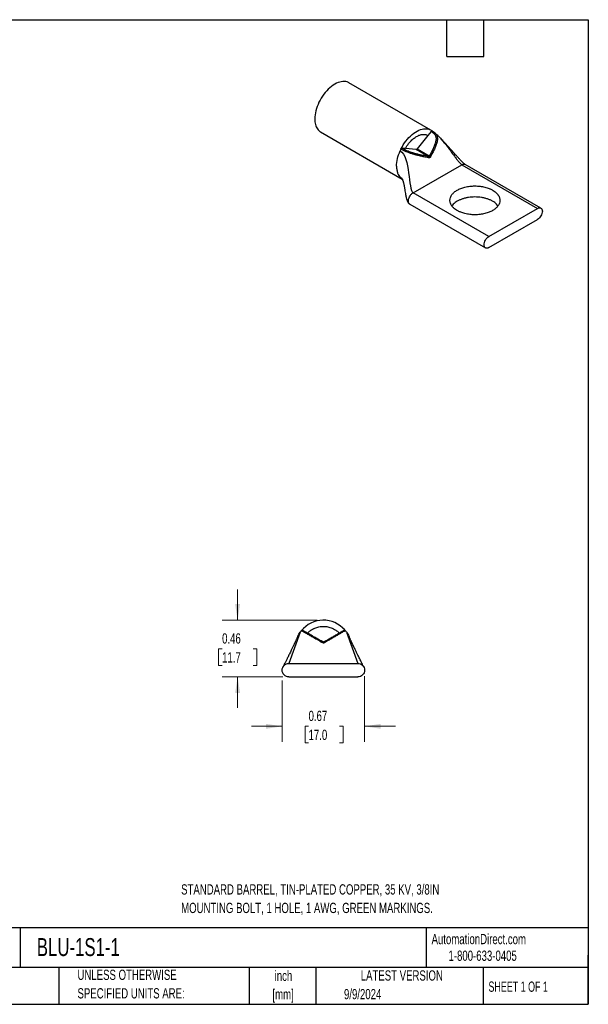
# Model space of a CAD drawing. Header units: inches. Extents: x 0.2 to 10.8, y 0.2 to 8.2.
# Tile 2 of 2: x 6.1 to 10.8, y 0.2 to 8.2. Entities that reach past the tile are written whole.
import ezdxf

# ---------------------------------------------------------------- set-up
doc = ezdxf.new("R2010")
doc.units = ezdxf.units.IN
doc.header["$MEASUREMENT"] = 0
doc.layers.add('TEXT', color=140, linetype='Continuous', lineweight=25)
doc.styles.add('SLDTEXTSTYLE0', font='TXT', dxfattribs={"width": 0.7})
doc.styles.add('SLDTEXTSTYLE1', font='TXT', dxfattribs={"width": 0.65})
doc.dimstyles.new('SLDDIMSTYLE1', dxfattribs={"dimtxt": 0.084961, "dimasz": 0.13, "dimexe": 0, "dimexo": 0.0625, "dimgap": 0.02124, "dimtad": 0, "dimtih": 1, "dimtoh": 1, "dimrnd": 1e-09, "dimdsep": 46, "dimtxsty": 'SLDTEXTSTYLE0', "dimsah": 1, "dimcen": 0.09, "dimadec": 0, "dimazin": 2, "dimtfac": 1, "dimtmove": 0, "dimatfit": 0, "dimfxl": 0, "dimfrac": 2, "dimtolj": 1, "dimtzin": 12, "dimarcsym": 0})

# ---------------------------------------------------------------- blocks, each defined once
blk = doc.blocks.new('_D_5')
at = {"color": 7, "linetype": 'Continuous', "lineweight": 0}
for p, q in [((7.9001, 3.3712), (7.9001, 3.6212)), ((8.547, 3.3712), (7.7751, 3.3712)), ((7.7739, 3.138), (7.7454, 3.138)), ((7.7454, 3.138), (7.7454, 3.003)), ((8.0264, 3.138), (8.0549, 3.138)), ((8.0549, 3.138), (8.0549, 3.003)), ((7.7454, 3.003), (7.7739, 3.003)), ((8.0549, 3.003), (8.0264, 3.003)), ((8.267, 2.9102), (7.7751, 2.9102)), ((7.9001, 2.9102), (7.9001, 2.6602))]:
    blk.add_line(p, q, dxfattribs=at)
at = {"color": 7, "linetype": 'Continuous', "lineweight": 18}
for points in [[(7.9001, 3.3712), (7.9201, 3.5012), (7.8801, 3.5012)], [(7.9001, 2.9102), (7.8801, 2.7802), (7.9201, 2.7802)]]:
    blk.add_solid(points, dxfattribs=at)
at = {"color": 7, "linetype": 'Continuous', "lineweight": 18, "char_height": 0.08333, "attachment_point": 1, "style": 'SLDTEXTSTYLE0'}
for s, insert in [('0.46', (7.7739, 3.2644)), ('11.7', (7.7739, 3.1104))]:
    blk.add_mtext(s, dxfattribs=dict(at, insert=insert))
blk = doc.blocks.new('_D_6')
at = {"color": 7, "linetype": 'Continuous', "lineweight": 0}
for p, q in [((8.262, 2.8802), (8.262, 2.3836)), ((8.932, 2.9152), (8.932, 2.3836)), ((8.262, 2.5086), (8.012, 2.5086)), ((8.4767, 2.5086), (8.4482, 2.5086)), ((8.4482, 2.5086), (8.4482, 2.3735)), ((8.7292, 2.5086), (8.7577, 2.5086)), ((8.7577, 2.5086), (8.7577, 2.3735)), ((8.932, 2.5086), (9.182, 2.5086)), ((8.4482, 2.3735), (8.4767, 2.3735)), ((8.7577, 2.3735), (8.7292, 2.3735))]:
    blk.add_line(p, q, dxfattribs=at)
at = {"color": 7, "linetype": 'Continuous', "lineweight": 18}
for points in [[(8.262, 2.5086), (8.132, 2.5286), (8.132, 2.4886)], [(8.932, 2.5086), (9.062, 2.4886), (9.062, 2.5286)]]:
    blk.add_solid(points, dxfattribs=at)
at = {"color": 7, "linetype": 'Continuous', "lineweight": 18, "char_height": 0.08333, "attachment_point": 1, "style": 'SLDTEXTSTYLE0'}
for s, insert in [('0.67', (8.4767, 2.635)), ('17.0', (8.4767, 2.481))]:
    blk.add_mtext(s, dxfattribs=dict(at, insert=insert))

msp = doc.modelspace()

# ---------------------------------------------------------------- linework, layer by layer
for p, q in [((9.4699, 7.3537), (8.8052, 7.7374)), ((8.5747, 7.3382), (9.2376, 6.9555)), ((9.4461, 7.3091), (9.3582, 7.1997)), ((9.4726, 7.3421), (9.4461, 7.3091)), ((9.4738, 7.3414), (9.4726, 7.3421)), ((9.497, 7.3351), (9.4819, 7.3452)), ((9.2367, 7.2058), (9.238, 7.2051)), ((9.2632, 7.2035), (9.2367, 7.2058)), ((9.3511, 7.1956), (9.2632, 7.2035)), ((9.4499, 7.1386), (9.3511, 7.1956)), ((9.3582, 7.1997), (9.457, 7.1427)), ((9.3264, 6.8434), (9.7223, 7.072)), ((9.7223, 7.072), (10.3375, 6.7169)), ((10.365, 6.7196), (9.7498, 7.0747)), ((9.9415, 6.4883), (9.3264, 6.8434)), ((9.2989, 6.7509), (9.9141, 6.3957)), ((9.9415, 6.4883), (10.3375, 6.7169)), ((9.9415, 6.3984), (10.3375, 6.627)), ((8.317, 3.0202), (8.877, 3.0202)), ((8.9244, 2.9931), (8.9244, 2.9931)), ((8.317, 2.9102), (8.877, 2.9102))]:
    msp.add_line(p, q)
at = {"flags": 128}
for points in [[(8.8052, 7.7374), (8.8004, 7.74), (8.7901, 7.7441), (8.7791, 7.7468), (8.7675, 7.7481), (8.7554, 7.7479), (8.7429, 7.7463), (8.73, 7.7433), (8.7168, 7.7389), (8.7034, 7.7331), (8.69, 7.726), (8.6765, 7.7176), (8.6631, 7.7079), (8.65, 7.6971), (8.637, 7.6852), (8.6245, 7.6723), (8.6124, 7.6585), (8.6008, 7.6439), (8.5899, 7.6285), (8.5796, 7.6125), (8.5701, 7.596), (8.5613, 7.5791), (8.5535, 7.5619), (8.5466, 7.5446), (8.5407, 7.5272), (8.5358, 7.5099), (8.532, 7.4928), (8.5292, 7.4759), (8.5275, 7.4595), (8.527, 7.4437)], [(9.2276, 7.1987), (9.2366, 7.2156), (9.2463, 7.2322), (9.2568, 7.2482), (9.268, 7.2635), (9.2798, 7.2781), (9.2921, 7.2918), (9.3049, 7.3046), (9.318, 7.3163), (9.3313, 7.3269), (9.3448, 7.3363), (9.3584, 7.3444), (9.3719, 7.3512), (9.3854, 7.3566), (9.3986, 7.3607), (9.4115, 7.3633), (9.424, 7.3644), (9.4361, 7.3641), (9.4475, 7.3623), (9.4584, 7.3591), (9.4685, 7.3545), (9.4778, 7.3485)], [(9.483, 7.3446), (9.4821, 7.3451), (9.4819, 7.3452)], [(8.4789, 3.2517), (8.4798, 3.2527), (8.4808, 3.2537), (8.4817, 3.2545), (8.4827, 3.2551), (8.4835, 3.2555), (8.4844, 3.2556), (8.4851, 3.2556), (8.4857, 3.2554)]]:
    msp.add_lwpolyline(points, dxfattribs=at)
for centre, radius, start, end in [((9.481, 7.3368), 0.00842, 83.62415, 147.54692), ((9.2395, 7.194), 0.0112, 97.79932, 159.71345), ((9.2857, 7.1722), 0.016, 125.65544, 160.7414), ((9.3408, 7.1539), 0.0108, 341.15733, 32.99282), ((9.4494, 7.1477), 0.00913, 273.42954, 326.56509), ((8.597, 3.1407), 0.2305, 40.93741, 141.2012), ((8.4251, 3.2788), 0.01, 60.00084, 141.22148), ((8.4322, 3.2754), 0.00949, 61.34872, 137.75319), ((8.7688, 3.2788), 0.01, 38.77807, 119.99923), ((8.597, 3.2027), 0.01, 240, 300)]:
    msp.add_arc(centre, radius, start, end)
for points, knots in [([(8.527, 7.4437), (8.5273, 7.4356), (8.5278, 7.4195), (8.5321, 7.3978), (8.539, 7.3784), (8.5484, 7.3616), (8.5604, 7.3483), (8.5694, 7.3405), (8.5747, 7.3382), (8.5747, 7.3382)], [0, 0, 0, 0, 0.166649, 0.333299, 0.499948, 0.666598, 0.833247, 0.999897, 1, 1, 1, 1]), ([(9.2632, 7.2035), (9.2645, 7.2058), (9.2672, 7.2104), (9.2714, 7.2172), (9.2757, 7.2239), (9.2802, 7.2304), (9.2848, 7.2367), (9.2896, 7.2429), (9.2945, 7.249), (9.2996, 7.2548), (9.3108, 7.2672), (9.329, 7.2843), (9.3546, 7.302), (9.3803, 7.3139), (9.3999, 7.3181), (9.4138, 7.3185), (9.4226, 7.3178), (9.431, 7.316), (9.4389, 7.3132), (9.4437, 7.3104), (9.4461, 7.3091)], [0, 0, 0, 0, 0.0278601, 0.0555506, 0.0831258, 0.1106407, 0.1381507, 0.1657112, 0.1933774, 0.2212036, 0.2492436, 0.3744221, 0.5000205, 0.6254436, 0.7507976, 0.8010505, 0.8507762, 0.9002941, 0.9499283, 1, 1, 1, 1]), ([(9.4738, 7.3414), (9.4812, 7.337), (9.4882, 7.3321), (9.4973, 7.3233), (9.5002, 7.3201), (9.5051, 7.3132), (9.5071, 7.3094), (9.5102, 7.3014), (9.5113, 7.2972), (9.5125, 7.2884), (9.5126, 7.2838), (9.5119, 7.2701), (9.51, 7.2606), (9.5047, 7.242), (9.5014, 7.2327), (9.4939, 7.2144), (9.4898, 7.2053), (9.4767, 7.1783), (9.467, 7.1604), (9.457, 7.1427)], [0, 0, 0, 0, 0.125, 0.125, 0.1875, 0.1875, 0.25, 0.25, 0.3125, 0.3125, 0.375, 0.375, 0.5, 0.5, 0.625, 0.625, 0.75, 0.75, 1, 1, 1, 1]), ([(9.5, 7.3324), (9.5018, 7.3309), (9.5073, 7.3264), (9.5147, 7.3171), (9.5211, 7.304), (9.5239, 7.289), (9.5236, 7.2734), (9.521, 7.2577), (9.5155, 7.2373), (9.5061, 7.2125), (9.4925, 7.1835), (9.4776, 7.155), (9.4669, 7.1363), (9.4616, 7.127)], [0, 0, 0, 0, 0.033968, 0.1062, 0.179559, 0.253132, 0.325081, 0.39575, 0.465113, 0.600748, 0.734379, 0.867373, 1, 1, 1, 1]), ([(9.4726, 7.3421), (9.473, 7.3425), (9.4737, 7.3434), (9.475, 7.3444), (9.4762, 7.3453), (9.4779, 7.346), (9.4799, 7.3464), (9.4811, 7.3457), (9.4817, 7.3453)], [0, 0, 0, 0, 0.1266794, 0.2496707, 0.3730555, 0.5008776, 0.7496524, 1, 1, 1, 1]), ([(9.4817, 7.3453), (9.481, 7.3459), (9.4798, 7.3469), (9.4784, 7.348), (9.4778, 7.3485)], [0, 0, 0, 0, 0.500183, 1, 1, 1, 1]), ([(9.4819, 7.3452), (9.4817, 7.3453), (9.4813, 7.3456), (9.4808, 7.3458), (9.4806, 7.346)], [0, 0, 0, 0, 0.4524673, 1, 1, 1, 1]), ([(9.483, 7.3446), (9.487, 7.3422), (9.4931, 7.3385), (9.4982, 7.3339), (9.5, 7.3324)], [0, 0, 0, 0, 0.658004, 1, 1, 1, 1]), ([(9.5258, 7.31), (9.522, 7.3135), (9.5143, 7.3206), (9.5056, 7.3283), (9.5005, 7.3322), (9.5001, 7.3325)], [0, 0, 0, 0, 0.467117, 0.956379, 1, 1, 1, 1]), ([(9.525, 7.3107), (9.5258, 7.3099), (9.5314, 7.3049), (9.5414, 7.2946), (9.5582, 7.2764), (9.5778, 7.253), (9.5998, 7.225), (9.6212, 7.1965), (9.6416, 7.1685), (9.6609, 7.1422), (9.6765, 7.1212), (9.6887, 7.1057), (9.6975, 7.0952), (9.7059, 7.0858), (9.7143, 7.0775), (9.7198, 7.0737), (9.7223, 7.072)], [0, 0, 0, 0, 0.010805, 0.069559, 0.131512, 0.241422, 0.357541, 0.47616, 0.592886, 0.703032, 0.801914, 0.850755, 0.894113, 0.931637, 0.968618, 1, 1, 1, 1]), ([(9.7499, 7.0747), (9.7482, 7.0757), (9.7451, 7.0778), (9.7394, 7.0824), (9.734, 7.0873), (9.7262, 7.0946), (9.717, 7.1036), (9.7071, 7.1139), (9.6984, 7.1231), (9.6901, 7.132), (9.6819, 7.1408), (9.6727, 7.1509), (9.6631, 7.1616), (9.6527, 7.1732), (9.6403, 7.1871), (9.6249, 7.2045), (9.6063, 7.2254), (9.5899, 7.2436), (9.5764, 7.2582), (9.5659, 7.2695), (9.5543, 7.2817), (9.5409, 7.2955), (9.531, 7.305), (9.5258, 7.31)], [0, 0, 0, 0, 0.02172, 0.042701, 0.063809, 0.084772, 0.134154, 0.175575, 0.21397, 0.249942, 0.288165, 0.326267, 0.377806, 0.423755, 0.473944, 0.554612, 0.643965, 0.737494, 0.780719, 0.823832, 0.87439, 0.933617, 1, 1, 1, 1]), ([(9.2276, 7.1987), (9.2279, 7.1992), (9.2285, 7.2002), (9.2295, 7.2017), (9.2306, 7.203), (9.2322, 7.2044), (9.2344, 7.2057), (9.2359, 7.2058), (9.2367, 7.2058)], [0, 0, 0, 0, 0.126679, 0.249671, 0.373056, 0.500878, 0.749652, 1, 1, 1, 1]), ([(9.2764, 7.1852), (9.2692, 7.1885), (9.2625, 7.1918), (9.2498, 7.1984), (9.2438, 7.2018), (9.238, 7.2051)], [0, 0, 0, 0, 0.5, 0.5, 1, 1, 1, 1]), ([(9.1917, 7.06), (9.1917, 7.0791), (9.1942, 7.0998), (9.2042, 7.1421), (9.2116, 7.1638), (9.2211, 7.1849)], [0, 0, 0, 0, 0.5, 0.5, 1, 1, 1, 1]), ([(9.2706, 7.1775), (9.2687, 7.1783), (9.2648, 7.1799), (9.2593, 7.1824), (9.2539, 7.1849), (9.2487, 7.1874), (9.2436, 7.19), (9.2386, 7.1926), (9.2337, 7.1952), (9.2306, 7.197), (9.229, 7.1979)], [0, 0, 0, 0, 0.1258394, 0.2503425, 0.3741673, 0.4978638, 0.6218987, 0.7466821, 0.8725924, 1, 1, 1, 1]), ([(9.351, 7.1504), (9.3482, 7.1511), (9.3429, 7.1526), (9.3349, 7.1549), (9.3272, 7.1572), (9.3177, 7.1601), (9.3065, 7.1638), (9.2937, 7.1684), (9.2817, 7.1729), (9.2743, 7.176), (9.2706, 7.1775)], [0, 0, 0, 0, 0.108992, 0.211443, 0.307871, 0.398838, 0.565917, 0.71877, 0.862076, 1, 1, 1, 1]), ([(9.3498, 7.1597), (9.3382, 7.1628), (9.3263, 7.1662), (9.3074, 7.1726), (9.3011, 7.1749), (9.2886, 7.1798), (9.2824, 7.1825), (9.2764, 7.1852)], [0, 0, 0, 0, 0.5, 0.5, 0.75, 0.75, 1, 1, 1, 1]), ([(9.4499, 7.1386), (9.4342, 7.1414), (9.4183, 7.1444), (9.3935, 7.1494), (9.3851, 7.1512), (9.3678, 7.1552), (9.359, 7.1573), (9.3498, 7.1597)], [0, 0, 0, 0, 0.5, 0.5, 0.75, 0.75, 1, 1, 1, 1]), ([(9.4616, 7.127), (9.4551, 7.1281), (9.4427, 7.1303), (9.425, 7.1337), (9.4085, 7.1369), (9.393, 7.1402), (9.3781, 7.1436), (9.3643, 7.1469), (9.3553, 7.1493), (9.351, 7.1504)], [0, 0, 0, 0, 0.188763, 0.355161, 0.500063, 0.644727, 0.775761, 0.893879, 1, 1, 1, 1]), ([(9.3511, 7.1956), (9.3515, 7.1956), (9.3522, 7.1956), (9.3534, 7.1959), (9.3548, 7.1966), (9.3565, 7.1978), (9.3576, 7.1991), (9.3582, 7.1997)], [0, 0, 0, 0, 0.166976, 0.332036, 0.500342, 0.749425, 1, 1, 1, 1]), ([(9.4616, 7.127), (9.4614, 7.1273), (9.4607, 7.1284), (9.4591, 7.1305), (9.4571, 7.1328), (9.455, 7.1349), (9.4533, 7.1363), (9.4517, 7.1376), (9.4505, 7.1383), (9.4499, 7.1386)], [0, 0, 0, 0, 0.089002, 0.249738, 0.49991, 0.636752, 0.751265, 0.882609, 1, 1, 1, 1]), ([(9.457, 7.1427), (9.4573, 7.1424), (9.4578, 7.1419), (9.4585, 7.1408), (9.4592, 7.1395), (9.46, 7.1377), (9.4608, 7.135), (9.4614, 7.1318), (9.4616, 7.1289), (9.4616, 7.1275), (9.4616, 7.127)], [0, 0, 0, 0, 0.0768174, 0.1596639, 0.2488895, 0.3633034, 0.5001205, 0.7490526, 0.9114774, 1, 1, 1, 1]), ([(9.7223, 7.072), (9.7249, 7.0733), (9.73, 7.0759), (9.7373, 7.0775), (9.7441, 7.0773), (9.7479, 7.0756), (9.7498, 7.0747)], [0, 0, 0, 0, 0.250026, 0.500052, 0.750077, 1, 1, 1, 1]), ([(9.2211, 6.969), (9.2264, 6.9658), (9.2321, 6.9622), (9.2364, 6.9569), (9.2368, 6.9564)], [0, 0, 0, 0, 0.910015, 1, 1, 1, 1]), ([(9.2366, 6.9565), (9.2355, 6.9571), (9.2297, 6.9602), (9.225, 6.9651), (9.2211, 6.969)], [0, 0, 0, 0, 0.191249, 1, 1, 1, 1]), ([(9.2366, 6.9569), (9.2368, 6.9567), (9.237, 6.9565), (9.2375, 6.9558), (9.2379, 6.9549), (9.2388, 6.9532), (9.2402, 6.9501), (9.2419, 6.9455), (9.2439, 6.9397), (9.2457, 6.9335), (9.2478, 6.9255), (9.2501, 6.9155), (9.2523, 6.9046), (9.2543, 6.8941), (9.256, 6.8841), (9.258, 6.8723), (9.2604, 6.8571), (9.2632, 6.8398), (9.2661, 6.8231), (9.269, 6.8092), (9.2713, 6.7995), (9.2734, 6.792), (9.2755, 6.7852), (9.2793, 6.7749), (9.2846, 6.7648), (9.2917, 6.7559), (9.2964, 6.7526), (9.2988, 6.7509)], [0, 0, 0, 0, 0.057581, 0.106479, 0.14578, 0.176077, 0.229691, 0.271376, 0.298874, 0.336341, 0.370021, 0.412961, 0.460029, 0.496033, 0.529512, 0.566707, 0.618421, 0.683031, 0.740319, 0.786659, 0.822399, 0.838496, 0.861574, 0.891184, 0.943367, 0.971257, 1, 1, 1, 1]), ([(9.6849, 6.6993), (9.6829, 6.7005), (9.6789, 6.7028), (9.6733, 6.7065), (9.6679, 6.7103), (9.6629, 6.7143), (9.6581, 6.7183), (9.6536, 6.7225), (9.6495, 6.7267), (9.6456, 6.7311), (9.6404, 6.7377), (9.6346, 6.7467), (9.6293, 6.7582), (9.6261, 6.7701), (9.6247, 6.7862), (9.6283, 6.8062), (9.6407, 6.8287), (9.6597, 6.8486), (9.6841, 6.8655), (9.7133, 6.8796), (9.7478, 6.8906), (9.7868, 6.8977), (9.8284, 6.9002), (9.8632, 6.8981), (9.8899, 6.8941), (9.9089, 6.89), (9.9269, 6.8849), (9.9415, 6.8796), (9.9535, 6.8746), (9.963, 6.87), (9.969, 6.8667), (9.972, 6.865)], [0, 0, 0, 0, 0.013453, 0.026825, 0.040138, 0.053416, 0.066683, 0.079963, 0.09328, 0.106656, 0.120116, 0.152279, 0.184476, 0.217324, 0.250205, 0.315847, 0.380124, 0.441836, 0.500061, 0.558285, 0.619997, 0.684275, 0.749916, 0.815558, 0.847722, 0.879918, 0.910794, 0.941703, 0.96114, 0.980548, 1, 1, 1, 1]), ([(9.972, 6.7752), (9.9655, 6.7787), (9.9525, 6.7857), (9.9302, 6.7941), (9.9063, 6.8009), (9.8811, 6.8059), (9.855, 6.8089), (9.8284, 6.8099), (9.8018, 6.8089), (9.7757, 6.8059), (9.7505, 6.8009), (9.7266, 6.7941), (9.7045, 6.7856), (9.6844, 6.7755), (9.6669, 6.7639), (9.652, 6.7512), (9.6446, 6.7419), (9.6409, 6.7373)], [0, 0, 0, 0, 0.066687, 0.133374, 0.200061, 0.266749, 0.333436, 0.400123, 0.46681, 0.533497, 0.600184, 0.666871, 0.733559, 0.800246, 0.866933, 0.93362, 1, 1, 1, 1]), ([(9.972, 6.865), (9.974, 6.8639), (9.9779, 6.8615), (9.9836, 6.8578), (9.9889, 6.854), (9.994, 6.8501), (9.9987, 6.846), (10.0032, 6.8419), (10.0073, 6.8376), (10.0112, 6.8332), (10.0164, 6.8266), (10.0222, 6.8177), (10.0275, 6.8062), (10.0307, 6.7943), (10.0321, 6.7782), (10.0286, 6.7582), (10.0161, 6.7356), (9.9971, 6.7157), (9.9728, 6.6988), (9.9435, 6.6848), (9.9091, 6.6738), (9.87, 6.6666), (9.8284, 6.6641), (9.7936, 6.6662), (9.7669, 6.6703), (9.7479, 6.6744), (9.73, 6.6795), (9.7153, 6.6847), (9.7033, 6.6898), (9.6938, 6.6943), (9.6878, 6.6977), (9.6849, 6.6993)], [0, 0, 0, 0, 0.013453, 0.026825, 0.040138, 0.053416, 0.066683, 0.079963, 0.09328, 0.106656, 0.120116, 0.152279, 0.184476, 0.217324, 0.250205, 0.315847, 0.380124, 0.441836, 0.500061, 0.558285, 0.619997, 0.684275, 0.749916, 0.815558, 0.847722, 0.879918, 0.910794, 0.941703, 0.96114, 0.980548, 1, 1, 1, 1]), ([(9.2989, 6.7509), (9.2989, 6.7509), (9.2969, 6.7516), (9.2939, 6.7547), (9.2902, 6.7603), (9.2879, 6.7675), (9.2876, 6.7732), (9.2875, 6.776)], [0, 0, 0, 0, 0.000103, 0.250077, 0.500052, 0.750026, 1, 1, 1, 1]), ([(10.0159, 6.7373), (10.0122, 6.7419), (10.0048, 6.7512), (9.99, 6.764), (9.978, 6.7715), (9.972, 6.7752)], [0, 0, 0, 0, 0.332309, 0.666154, 1, 1, 1, 1]), ([(10.3375, 6.7169), (10.3426, 6.7198), (10.3477, 6.7216), (10.3571, 6.7225), (10.3614, 6.7217), (10.3686, 6.7175), (10.3715, 6.7142), (10.3754, 6.7056), (10.3764, 6.7003), (10.3764, 6.6885), (10.3754, 6.6821), (10.3715, 6.669), (10.3686, 6.6623), (10.3614, 6.6498), (10.3571, 6.644), (10.3477, 6.6341), (10.3426, 6.63), (10.3375, 6.627)], [0, 0, 0, 0, 0.125, 0.125, 0.25, 0.25, 0.375, 0.375, 0.5, 0.5, 0.625, 0.625, 0.75, 0.75, 0.875, 0.875, 1, 1, 1, 1]), ([(9.9027, 6.4209), (9.9027, 6.4268), (9.9037, 6.4332), (9.9076, 6.4464), (9.9104, 6.453), (9.9176, 6.4655), (9.922, 6.4713), (9.9314, 6.4812), (9.9365, 6.4853), (9.9415, 6.4883)], [0, 0, 0, 0, 0.25, 0.25, 0.5, 0.5, 0.75, 0.75, 1, 1, 1, 1]), ([(9.9415, 6.3984), (9.9365, 6.3955), (9.9314, 6.3937), (9.922, 6.3928), (9.9176, 6.3936), (9.9104, 6.3978), (9.9076, 6.4011), (9.9037, 6.4097), (9.9027, 6.415), (9.9027, 6.4209)], [0, 0, 0, 0, 0.25, 0.25, 0.5, 0.5, 0.75, 0.75, 1, 1, 1, 1]), ([(8.4173, 3.2851), (8.4177, 3.2856), (8.4185, 3.2864), (8.42, 3.2875), (8.4216, 3.2882), (8.4238, 3.2889), (8.4269, 3.289), (8.429, 3.288), (8.4301, 3.2875)], [0, 0, 0, 0, 0.126679, 0.249671, 0.373056, 0.500878, 0.749652, 1, 1, 1, 1]), ([(8.4251, 3.2818), (8.4245, 3.2821), (8.4231, 3.2827), (8.4215, 3.2834), (8.4202, 3.284), (8.4191, 3.2844), (8.4184, 3.2847), (8.4178, 3.2849), (8.4175, 3.2851), (8.4174, 3.2851), (8.4173, 3.2851)], [0, 0, 0, 0, 0.1258394, 0.2503425, 0.3741673, 0.4978638, 0.6218987, 0.7466821, 0.8725924, 1, 1, 1, 1]), ([(8.4789, 3.2517), (8.4764, 3.2531), (8.4716, 3.2559), (8.4648, 3.2598), (8.4586, 3.2634), (8.4513, 3.2676), (8.4434, 3.2721), (8.4357, 3.2764), (8.4295, 3.2796), (8.4266, 3.2811), (8.4251, 3.2818)], [0, 0, 0, 0, 0.108992, 0.211443, 0.307871, 0.398838, 0.565917, 0.71877, 0.862076, 1, 1, 1, 1]), ([(8.4367, 3.2837), (8.4342, 3.2851), (8.4327, 3.286), (8.4306, 3.2872), (8.4302, 3.2875), (8.4301, 3.2875)], [0, 0, 0, 0, 0.5, 0.5, 1, 1, 1, 1]), ([(8.4857, 3.2554), (8.4752, 3.2615), (8.4652, 3.2673), (8.4521, 3.2748), (8.4482, 3.2771), (8.4415, 3.2809), (8.4388, 3.2825), (8.4367, 3.2837)], [0, 0, 0, 0, 0.5, 0.5, 0.75, 0.75, 1, 1, 1, 1]), ([(8.4676, 3.2659), (8.4695, 3.2678), (8.4733, 3.2716), (8.4792, 3.2769), (8.4853, 3.282), (8.4917, 3.2868), (8.4982, 3.2913), (8.505, 3.2955), (8.5119, 3.2994), (8.5191, 3.303), (8.535, 3.3102), (8.5607, 3.3183), (8.597, 3.3219), (8.6332, 3.3183), (8.661, 3.3096), (8.6806, 3.3003), (8.6931, 3.2931), (8.7049, 3.285), (8.7161, 3.276), (8.7229, 3.2692), (8.7263, 3.2659)], [0, 0, 0, 0, 0.0278601, 0.0555506, 0.0831258, 0.1106407, 0.1381507, 0.1657112, 0.1933774, 0.2212036, 0.2492436, 0.3744221, 0.5000205, 0.6254436, 0.7507976, 0.8010505, 0.8507762, 0.9002941, 0.9499283, 1, 1, 1, 1]), ([(8.7766, 3.2851), (8.7766, 3.2851), (8.7764, 3.285), (8.7758, 3.2848), (8.7748, 3.2844), (8.7728, 3.2836), (8.769, 3.2819), (8.7615, 3.2782), (8.7502, 3.2719), (8.7341, 3.2627), (8.7133, 3.2506), (8.687, 3.2353), (8.6587, 3.2188), (8.6279, 3.201), (8.608, 3.1895), (8.597, 3.1831)], [0, 0, 0, 0, 0.0315933, 0.0628066, 0.0938047, 0.124768, 0.1861948, 0.2498262, 0.3217319, 0.4036736, 0.5007383, 0.612777, 0.7502299, 0.8628707, 1, 1, 1, 1]), ([(8.7638, 3.2875), (8.7637, 3.2875), (8.7631, 3.2871), (8.7603, 3.2855), (8.7591, 3.2848), (8.7559, 3.2829), (8.7539, 3.2818), (8.7491, 3.279), (8.7463, 3.2774), (8.74, 3.2737), (8.7365, 3.2717), (8.7255, 3.2654), (8.7173, 3.2607), (8.7005, 3.2509), (8.6918, 3.2459), (8.6742, 3.2358), (8.6654, 3.2307), (8.6385, 3.2151), (8.6203, 3.2046), (8.602, 3.1941)], [0, 0, 0, 0, 0.125, 0.125, 0.1875, 0.1875, 0.25, 0.25, 0.3125, 0.3125, 0.375, 0.375, 0.5, 0.5, 0.625, 0.625, 0.75, 0.75, 1, 1, 1, 1]), ([(8.7638, 3.2875), (8.7644, 3.2878), (8.7654, 3.2883), (8.7671, 3.2888), (8.7689, 3.2889), (8.7712, 3.2887), (8.7741, 3.2877), (8.7758, 3.286), (8.7766, 3.2851)], [0, 0, 0, 0, 0.1266794, 0.2496707, 0.3730555, 0.5008776, 0.7496524, 1, 1, 1, 1]), ([(8.7766, 3.2851), (8.7757, 3.2862), (8.7739, 3.2884), (8.772, 3.2906), (8.7711, 3.2917)], [0, 0, 0, 0, 0.500183, 1, 1, 1, 1]), ([(8.3855, 3.2324), (8.3854, 3.2321), (8.3851, 3.2316), (8.3837, 3.2283), (8.381, 3.2224), (8.3769, 3.2136), (8.3727, 3.2044), (8.3687, 3.1957), (8.3651, 3.1881), (8.362, 3.1815), (8.359, 3.1751), (8.3558, 3.1682), (8.3517, 3.1595), (8.3469, 3.1494), (8.3414, 3.138), (8.3355, 3.1256), (8.3287, 3.1117), (8.3213, 3.0964), (8.3141, 3.0817), (8.3084, 3.0701), (8.3036, 3.0606), (8.2993, 3.0519), (8.2941, 3.0415), (8.2882, 3.0298), (8.2821, 3.0177), (8.2763, 3.0062), (8.2722, 2.9982), (8.27, 2.994), (8.2697, 2.9933), (8.2696, 2.9931)], [0, 0, 0, 0, 0.030136, 0.058425, 0.110699, 0.157852, 0.199339, 0.237959, 0.267218, 0.289889, 0.313693, 0.338936, 0.365613, 0.408043, 0.447353, 0.48629, 0.537375, 0.592628, 0.643726, 0.689998, 0.713242, 0.743893, 0.78163, 0.824928, 0.871536, 0.918374, 0.96181, 0.981471, 1, 1, 1, 1]), ([(8.3861, 3.2322), (8.3874, 3.2357), (8.3929, 3.2502), (8.4016, 3.2631), (8.4082, 3.2729)], [0, 0, 0, 0, 0.241821, 1, 1, 1, 1]), ([(8.597, 3.1831), (8.5894, 3.1875), (8.575, 3.1958), (8.555, 3.2074), (8.5368, 3.2179), (8.5202, 3.2276), (8.5048, 3.2365), (8.4912, 3.2445), (8.4828, 3.2494), (8.4789, 3.2517)], [0, 0, 0, 0, 0.188763, 0.355161, 0.500063, 0.644727, 0.775761, 0.893879, 1, 1, 1, 1]), ([(8.592, 3.1941), (8.5739, 3.2045), (8.5558, 3.215), (8.529, 3.2304), (8.5202, 3.2355), (8.5027, 3.2456), (8.4941, 3.2506), (8.4857, 3.2554)], [0, 0, 0, 0, 0.5, 0.5, 0.75, 0.75, 1, 1, 1, 1]), ([(8.7858, 3.2729), (8.7924, 3.2631), (8.8011, 3.2502), (8.8066, 3.2357), (8.8079, 3.2321)], [0, 0, 0, 0, 0.756802, 1, 1, 1, 1]), ([(8.924, 2.9939), (8.9236, 2.9946), (8.9224, 2.9969), (8.9176, 3.0063), (8.9099, 3.0216), (8.9007, 3.0397), (8.8923, 3.0566), (8.8848, 3.0717), (8.878, 3.0855), (8.8719, 3.0981), (8.8662, 3.1097), (8.8605, 3.1215), (8.8544, 3.1341), (8.8477, 3.148), (8.841, 3.1622), (8.8356, 3.1737), (8.8317, 3.1819), (8.8289, 3.188), (8.8257, 3.1948), (8.8219, 3.203), (8.8176, 3.2123), (8.8133, 3.2216), (8.8104, 3.228), (8.8089, 3.2315), (8.8086, 3.2321), (8.8084, 3.2324)], [0, 0, 0, 0, 0.018398, 0.058444, 0.133373, 0.201421, 0.25958, 0.313891, 0.362772, 0.405345, 0.445582, 0.485138, 0.529947, 0.579722, 0.634388, 0.684661, 0.707259, 0.728315, 0.754661, 0.789704, 0.832537, 0.882077, 0.937558, 0.967736, 1, 1, 1, 1]), ([(8.597, 3.1831), (8.5968, 3.1836), (8.5963, 3.1848), (8.5954, 3.1873), (8.5944, 3.1897), (8.5935, 3.1916), (8.5929, 3.1928), (8.5924, 3.1937), (8.5921, 3.194), (8.592, 3.1941)], [0, 0, 0, 0, 0.089002, 0.249738, 0.49991, 0.636752, 0.751265, 0.882609, 1, 1, 1, 1]), ([(8.602, 3.1941), (8.6019, 3.194), (8.6017, 3.1939), (8.6014, 3.1934), (8.601, 3.1927), (8.6005, 3.1916), (8.5996, 3.1897), (8.5986, 3.1873), (8.5976, 3.1849), (8.5971, 3.1836), (8.597, 3.1831)], [0, 0, 0, 0, 0.0768174, 0.1596639, 0.2488895, 0.3633034, 0.5001205, 0.7490526, 0.9114774, 1, 1, 1, 1]), ([(8.262, 2.9652), (8.262, 2.9724), (8.2634, 2.9796), (8.2689, 2.9929), (8.273, 2.999), (8.2832, 3.0092), (8.2893, 3.0132), (8.3026, 3.0187), (8.3098, 3.0202), (8.317, 3.0202)], [0, 0, 0, 0, 0.25, 0.25, 0.5, 0.5, 0.75, 0.75, 1, 1, 1, 1]), ([(8.317, 2.9102), (8.3098, 2.9102), (8.3026, 2.9116), (8.2893, 2.9171), (8.2832, 2.9212), (8.273, 2.9314), (8.2689, 2.9375), (8.2634, 2.9508), (8.262, 2.958), (8.262, 2.9652)], [0, 0, 0, 0, 0.25, 0.25, 0.5, 0.5, 0.75, 0.75, 1, 1, 1, 1]), ([(8.877, 3.0202), (8.8842, 3.0202), (8.8914, 3.0187), (8.9047, 3.0132), (8.9108, 3.0092), (8.921, 2.999), (8.925, 2.9929), (8.9305, 2.9796), (8.932, 2.9724), (8.932, 2.958), (8.9305, 2.9508), (8.925, 2.9375), (8.921, 2.9314), (8.9108, 2.9212), (8.9047, 2.9171), (8.8914, 2.9116), (8.8842, 2.9102), (8.877, 2.9102)], [0, 0, 0, 0, 0.125, 0.125, 0.25, 0.25, 0.375, 0.375, 0.5, 0.5, 0.625, 0.625, 0.75, 0.75, 0.875, 0.875, 1, 1, 1, 1])]:
    msp.add_open_spline(points, degree=3, knots=knots)
for points in [[(9.2276, 7.1987), (9.2254, 7.1942), (9.2232, 7.1896), (9.2211, 7.1849)], [(9.2211, 7.1849), (9.306, 7.1359), (9.2839, 6.8679), (9.3264, 6.8434)], [(9.2276, 7.1987), (9.2281, 7.1984), (9.2285, 7.1982), (9.229, 7.1979)], [(9.1917, 7.06), (9.1917, 7.0491), (9.1933, 7.0282), (9.2002, 7.0024), (9.2099, 6.9827), (9.2173, 6.9731), (9.2211, 6.969)], [(9.2875, 6.776), (9.2875, 6.7813), (9.2891, 6.7927), (9.2962, 6.8111), (9.3082, 6.8291), (9.3196, 6.8395), (9.3264, 6.8434)], [(8.4173, 3.2851), (8.4142, 3.2812), (8.4111, 3.2771), (8.4082, 3.2729)], [(8.4173, 3.2851), (8.4173, 3.2851), (8.4173, 3.2851), (8.4173, 3.2851)], [(8.7766, 3.2851), (8.7766, 3.2851), (8.7766, 3.2851), (8.7766, 3.2851)], [(8.7858, 3.2729), (8.7828, 3.2771), (8.7798, 3.2812), (8.7766, 3.2851)], [(8.4082, 3.2729), (8.4082, 3.2729), (8.317, 3.0202), (8.317, 3.0202)], [(8.7858, 3.2729), (8.7858, 3.2729), (8.877, 3.0202), (8.877, 3.0202)]]:
    msp.add_open_spline(points, degree=3)
at = {"layer": 'TEXT'}
for p, q in [((0.25, 8.25), (10.75, 8.25)), ((9.6, 7.95), (9.6, 8.25)), ((9.9, 7.95), (9.9, 8.25)), ((10.75, 8.25), (10.75, 0.25)), ((9.6, 7.95), (9.9, 7.95)), ((10.75, 0.8711), (0.25, 0.8711)), ((6.1322, 0.8711), (6.1322, 0.55)), ((9.4321, 0.8711), (9.4321, 0.55)), ((10.75, 0.25), (10.75, 0.65)), ((10.75, 0.55), (0.25, 0.55)), ((6.448, 0.55), (6.448, 0.25)), ((7.9931, 0.55), (7.9931, 0.25)), ((8.5359, 0.55), (8.5359, 0.25)), ((9.8956, 0.55), (9.8956, 0.25)), ((0.25, 0.25), (10.75, 0.25))]:
    msp.add_line(p, q, dxfattribs=at)

# ---------------------------------------------------------------- texts
at = {"color": 7, "linetype": 'Continuous', "lineweight": 0, "char_height": 0.083333, "attachment_point": 1, "style": 'SLDTEXTSTYLE0'}
for s, insert in [('STANDARD BARREL, TIN-PLATED COPPER, 35 KV, 3/8IN', (7.441, 1.2252)), ('MOUNTING BOLT, 1 HOLE, 1 AWG, GREEN MARKINGS.', (7.441, 1.0748))]:
    msp.add_mtext(s, dxfattribs=dict(at, insert=insert))
at = {"color": 179, "linetype": 'Continuous', "lineweight": 18, "char_height": 0.083333, "attachment_point": 1, "style": 'SLDTEXTSTYLE0'}
for s, insert in [('AutomationDirect.com', (9.4762, 0.8219)), ('1-800-633-0405', (9.6138, 0.6865))]:
    msp.add_mtext(s, dxfattribs=dict(at, insert=insert))
at = {"layer": 'TEXT'}
for s, insert, char_height, attachment_point, style in [('BLU-1S1-1', (6.268, 0.788), 0.14583, 1, 'SLDTEXTSTYLE0'), ('UNLESS OTHERWISE', (6.5987, 0.5315), 0.083333, 1, 'SLDTEXTSTYLE0'), ('inch', (8.2726, 0.5235), 0.08333, 2, 'SLDTEXTSTYLE0'), ('LATEST VERSION', (9.2343, 0.5261), 0.083333, 2, 'SLDTEXTSTYLE0'), ('SHEET 1 OF 1', (9.9386, 0.4351), 0.083333, 1, 'SLDTEXTSTYLE1'), ('SPECIFIED UNITS ARE:', (6.5987, 0.381), 0.083333, 1, 'SLDTEXTSTYLE0'), ('[mm]', (8.2698, 0.373), 0.08333, 2, 'SLDTEXTSTYLE0'), ('9/9/2024', (8.7643, 0.3743), 0.08333, 1, 'SLDTEXTSTYLE0')]:
    msp.add_mtext(s, dxfattribs=dict(at, insert=insert, char_height=char_height, attachment_point=attachment_point, style=style))

# ---------------------------------------------------------------- dimensions: what is measured, and where the dimension line sits
at = {"color": 7, "linetype": 'Continuous', "lineweight": 18}
dim = msp.add_linear_dim(base=(7.9001, 3.3712), p1=(8.317, 2.9102), p2=(8.597, 3.3712), angle=90, dimstyle='SLDDIMSTYLE1', dxfattribs=at)
dim.commit()
dim.dimension.update_dxf_attribs({"geometry": '_D_5', "text_midpoint": (7.9001, 3.138), "dimtype": 160})
dim = msp.add_linear_dim(base=(8.932, 2.5086), p1=(8.262, 2.9652), p2=(8.932, 2.9652), dimstyle='SLDDIMSTYLE1', dxfattribs=at)
dim.commit()
dim.dimension.update_dxf_attribs({"geometry": '_D_6', "text_midpoint": (8.603, 2.5086), "dimtype": 160})

doc.saveas('drawing.dxf')
